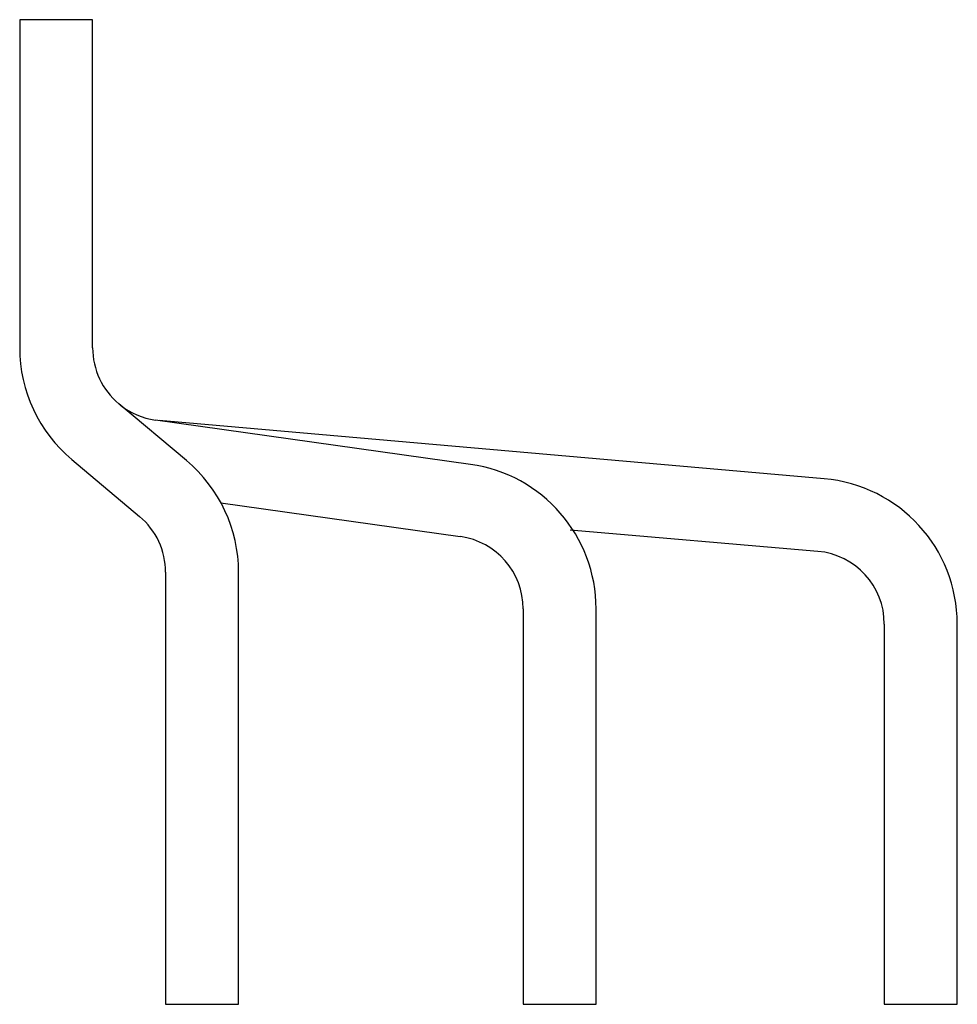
# Model space of a CAD drawing. Header units: millimetres. Extents: x 19 to 147, y 47 to 182.
import ezdxf

# ---------------------------------------------------------------- set-up
doc = ezdxf.new("R2010")
doc.units = ezdxf.units.MM
doc.header["$LTSCALE"] = 14.909442
doc.layers.get('0').update_dxf_attribs({"linetype": 'CONTINUOUS'})

msp = doc.modelspace()

# ---------------------------------------------------------------- linework, layer by layer
at = {"color": 7, "linetype": 'Continuous'}
for p, q in [((18.85, 182.14), (18.85, 137.14)), ((28.85, 182.14), (18.85, 182.14)), ((28.85, 137.14), (28.85, 182.14)), ((41.71, 121.69), (32.42, 129.48)), ((80.64, 121.17), (37.46, 127.24)), ((129.09, 119.21), (37.98, 127.18)), ((26, 121.82), (35.28, 114.03)), ((46.4, 115.88), (79.24, 111.27)), ((94.3, 112.21), (128.22, 109.25)), ((38.85, 106.37), (38.85, 47.14)), ((48.85, 47.14), (48.85, 106.37)), ((87.85, 101.37), (87.85, 47.14)), ((97.85, 47.14), (97.85, 101.37)), ((137.35, 99.28), (137.35, 47.14)), ((147.35, 47.14), (147.35, 99.28)), ((38.85, 47.14), (48.85, 47.14)), ((87.85, 47.14), (97.85, 47.14)), ((137.35, 47.14), (147.35, 47.14))]:
    msp.add_line(p, q, dxfattribs=at)
for centre, radius, start, end in [((38.85, 137.14), 20, 180, 230), ((38.85, 137.14), 10, 180, 230), ((38.85, 137.14), 10, 231.36, 262), ((28.85, 106.37), 20, 0, 50), ((77.85, 101.37), 20, 0, 82), ((127.35, 99.28), 20, 0, 85), ((28.85, 106.37), 10, 0, 50), ((77.85, 101.37), 10, 0, 82), ((127.35, 99.28), 10, 0, 85)]:
    msp.add_arc(centre, radius, start, end, dxfattribs=at)

doc.saveas('drawing.dxf')
